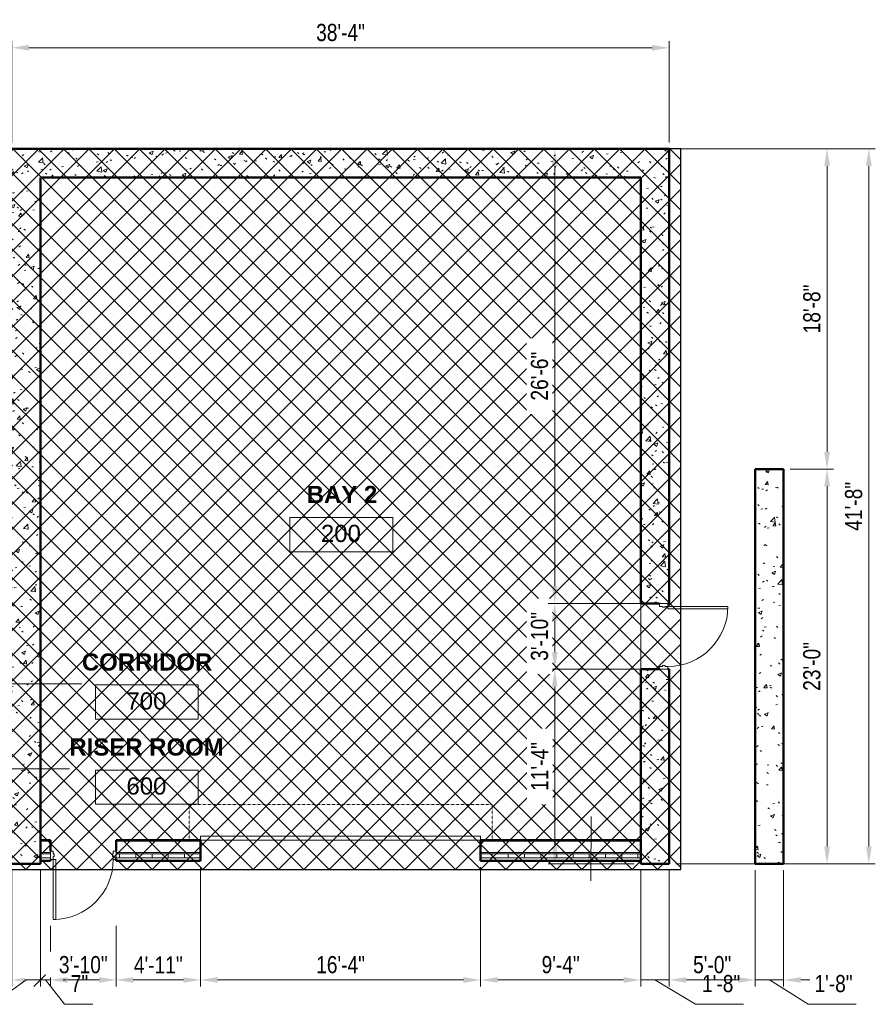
# Model space of a CAD drawing. Header units: inches. Extents: x -152 to 1372, y -763 to 594.
# Tile 13 of 13: x 774 to 1372, y -94 to 594. Entities that reach past the tile are written whole.
import ezdxf

# ---------------------------------------------------------------- set-up
doc = ezdxf.new("R2010")
doc.units = ezdxf.units.IN
doc.header["$MEASUREMENT"] = 0
doc.linetypes.add('Dash', pattern=[0.25, 0.125, -0.125])
for name, color, linetype, lineweight in [('A-ANNO-DIMS', 211, 'Continuous', 9), ('A-AREA-IDEN', 2, 'Continuous', 9), ('A-DOOR', 31, 'Continuous', 13), ('A-DOOR-FRAM', 31, 'Continuous', 20), ('A-DOOR-HDLN', 31, 'Dash', 13), ('A-FLOR', 192, 'Continuous', 13), ('A-WALL', 113, 'Continuous', 13), ('A-WALL-IDEN', 211, 'Continuous', 9), ('A-WALL-PATT', 111, 'Continuous', 50), ('L-SITE-WALL', 31, 'Continuous', 13)]:
    doc.layers.add(name, color=color, linetype=linetype, lineweight=lineweight)
doc.styles.add('Arial', font='arial.ttf', dxfattribs={"width": 0.8, "height": 12})
doc.styles.add('Arial_1', font='arial.ttf', dxfattribs={"height": 9})
doc.styles.add('Arial_B', font='arialbd.ttf', dxfattribs={"height": 12})
doc.dimstyles.new('Continuous_USACE', dxfattribs={"dimscale": 12, "dimtxt": 9.182335, "dimasz": 1, "dimexe": 0.375, "dimexo": 0.375, "dimgap": 0.375, "dimtad": 1, "dimdec": 5, "dimrnd": 0.03125, "dimzin": 3, "dimdsep": 46, "dimlunit": 4, "dimtxsty": 'Arial', "dimsah": 1, "dimcen": 0.09, "dimazin": 0, "dimtfac": 1, "dimtdec": 4, "dimtix": 1, "dimtmove": 1, "dimatfit": 3, "dimfxl": 1, "dimtvp": 1, "dimtfill": 1, "dimfrac": 2, "dimtolj": 1, "dimtzin": 0, "dimlwd": 20, "dimlwe": 20, "dimarcsym": 2})
doc.dimstyles.new('Continuous_USACE_1', dxfattribs={"dimscale": 12, "dimtxt": 9.182335, "dimasz": 1, "dimexe": 0.375, "dimexo": 0.375, "dimgap": 0.375, "dimtad": 1, "dimdec": 5, "dimrnd": 0.03125, "dimzin": 3, "dimdsep": 46, "dimlunit": 4, "dimtxsty": 'Arial', "dimsah": 1, "dimcen": 0.09, "dimazin": 0, "dimtfac": 1, "dimtdec": 4, "dimtix": 1, "dimtmove": 0, "dimatfit": 3, "dimfxl": 1, "dimtvp": 1, "dimtfill": 1, "dimfrac": 2, "dimtolj": 1, "dimtzin": 0, "dimlwd": 20, "dimlwe": 20, "dimarcsym": 2})
doc.dimstyles.new('Continuous_USACE_2', dxfattribs={"dimscale": 12, "dimtxt": 9.182335, "dimasz": 0.75, "dimexe": 0.375, "dimexo": 0.375, "dimgap": 0.375, "dimtad": 1, "dimdec": 5, "dimrnd": 0.03125, "dimzin": 3, "dimdsep": 46, "dimlunit": 4, "dimtxsty": 'Arial', "dimblk2": 'OBLIQUE', "dimsah": 1, "dimcen": 0.09, "dimazin": 0, "dimtfac": 1, "dimtdec": 4, "dimtix": 1, "dimtmove": 1, "dimatfit": 3, "dimfxl": 1, "dimtvp": 1, "dimtfill": 1, "dimfrac": 2, "dimtolj": 1, "dimtzin": 0, "dimlwd": 20, "dimlwe": 20, "dimarcsym": 2})
doc.dimstyles.new('Continuous_USACE_3', dxfattribs={"dimscale": 12, "dimtxt": 9.182335, "dimasz": 0.75, "dimexe": 0.375, "dimexo": 0.375, "dimgap": 0.375, "dimtad": 1, "dimdec": 5, "dimrnd": 0.03125, "dimzin": 3, "dimdsep": 46, "dimlunit": 4, "dimtxsty": 'Arial', "dimblk1": 'OBLIQUE', "dimsah": 1, "dimcen": 0.09, "dimazin": 0, "dimtfac": 1, "dimtdec": 4, "dimtix": 1, "dimtmove": 1, "dimatfit": 3, "dimfxl": 1, "dimtvp": 1, "dimtfill": 1, "dimfrac": 2, "dimtolj": 1, "dimtzin": 0, "dimlwd": 20, "dimlwe": 20, "dimarcsym": 2})
pattern_1 = [(50, (3279.594, -2263.219), (27.5427, -2.40992), [2.88, -31.68]), (355, (3279.594, -2263.22), (-5.32784, 28.88427), [2.304, -25.344]), (100.451, (3281.89, -2263.42), (22.21532, 26.47393), [2.448, -26.924]), (46.184, (3279.594, -2255.54), (40.98187, -6.35642), [4.32, -47.52]), (96.636, (3283.01, -2256.07), (35.89075, 37.4062), [3.671, -40.386]), (351.184, (3279.594, -2255.54), (35.89097, 37.4062), [3.456, -38.016]), (21, (3283.434, -2257.459), (22.92104, -15.46073), [2.88, -31.68]), (326, (3283.434, -2257.46), (9.34353, 27.84574), [2.304, -25.344]), (71.451, (3285.344, -2258.747), (32.26477, 12.38442), [2.448, -26.924]), (37.5, (3279.594, -2263.219), (0.466855, 12.782707), [1.267, -23.77, 1.267, -24.461, -25.44]), (37.5, (3279.594, -2263.219), (0.466855, 12.782707), [-50.765, 1.267, -24.173]), (7.5, (3279.594, -2263.219), (10.10159, 15.14509), [1.267, -13.402, 1.267, -23.194, -9.696]), (7.5, (3279.594, -2263.219), (10.10159, 15.14509), [-39.13, 1.267, -8.429]), (327.5, (3271.031, -2263.219), (20.49916, -0.86578), [1.267, -8.333, 1.267, -28.685, -39.744]), (327.5, (3271.031, -2263.219), (20.49916, -0.86578), [-39.552, 1.267, -38.477]), (317.5, (3267.19, -2263.219), (22.39478, 3.84429), [1.267, -11.213, 1.267, -18.624, -28.224]), (317.5, (3267.19, -2263.219), (22.39478, 3.84429), [-32.371, 1.267, -26.957])]

# ---------------------------------------------------------------- blocks, each defined once
blk = doc.blocks.new('Door-Overhead-Rolling - 196__ x 196__-386396-ARCHITECTURAL FLOOR PLAN')
at = {"layer": 'A-DOOR', "lineweight": 9}
for p, q in [((98, -7.1875), (-98, -7.1875)), ((-98, -7.1875), (-98, -10.1875)), ((-98, -10.1875), (98, -10.1875)), ((98, -10.1875), (98, -7.1875))]:
    blk.add_line(p, q, dxfattribs=at)
at = {"layer": 'A-DOOR-HDLN'}
for p, q in [((-106, -7.1875), (-106, -32.1875)), ((106, -7.1875), (106, -32.1875)), ((-106, -32.1875), (106, -32.1875))]:
    blk.add_line(p, q, dxfattribs=at)
blk = doc.blocks.new('Door-Passage-Single-Flush - 42_ x 84_-580516-ARCHITECTURAL FLOOR PLAN')
at = {"layer": 'A-DOOR', "lineweight": 20}
for p, q in [((21, 48.4375), (19.25, 48.4375)), ((19.25, 48.4375), (19.25, 6.4375)), ((21, 6.4375), (21, 48.4375)), ((19.25, 6.4375), (21, 6.4375))]:
    blk.add_line(p, q, dxfattribs=at)
at = {"layer": 'A-DOOR', "lineweight": 9}
blk.add_arc((21, 6.4375), 42, 90, 180, dxfattribs=at)
at = {"layer": 'A-DOOR-FRAM'}
for p, q in [((-21, 6.4375), (-23, 6.4375)), ((-23, 6.4375), (-23, 0.6875)), ((-23, 0.6875), (-21, 0.6875)), ((-21, 4.5), (-21, 6.4375)), ((-20.375, 4.5), (-21, 4.5)), ((-21, 0.6875), (-21, 2.625)), ((-21, 2.625), (-20.375, 2.625)), ((-20.375, 2.625), (-20.375, 4.5)), ((21, 4.5), (20.375, 4.5)), ((20.375, 4.5), (20.375, 2.625)), ((20.375, 2.625), (21, 2.625)), ((21, 6.4375), (21, 4.5)), ((23, 6.4375), (21, 6.4375)), ((21, 2.625), (21, 0.6875)), ((21, 0.6875), (23, 0.6875)), ((23, 0.6875), (23, 6.4375))]:
    blk.add_line(p, q, dxfattribs=at)
blk = doc.blocks.new('Door-Passage-Single-Flush - 42_ x 84_-580552-ARCHITECTURAL FLOOR PLAN')
at = {"layer": 'A-DOOR', "lineweight": 20}
for p, q in [((19.25, -9.25), (21, -9.25)), ((19.25, -51.25), (19.25, -9.25)), ((21, -9.25), (21, -51.25)), ((21, -51.25), (19.25, -51.25))]:
    blk.add_line(p, q, dxfattribs=at)
at = {"layer": 'A-DOOR', "lineweight": 9}
blk.add_arc((21, -9.25), 42, 180, 270, dxfattribs=at)
at = {"layer": 'A-DOOR-FRAM'}
for p, q in [((-23, -3.5), (-21, -3.5)), ((-23, -9.25), (-23, -3.5)), ((-21, -3.5), (-21, -5.4375)), ((-21, -5.4375), (-20.375, -5.4375)), ((-20.375, -5.4375), (-20.375, -7.3125)), ((20.375, -5.4375), (21, -5.4375)), ((20.375, -7.3125), (20.375, -5.4375)), ((21, -3.5), (23, -3.5)), ((21, -5.4375), (21, -3.5)), ((23, -3.5), (23, -9.25)), ((-21, -9.25), (-23, -9.25)), ((-21, -7.3125), (-21, -9.25)), ((-20.375, -7.3125), (-21, -7.3125)), ((21, -7.3125), (20.375, -7.3125)), ((21, -9.25), (21, -7.3125)), ((23, -9.25), (21, -9.25))]:
    blk.add_line(p, q, dxfattribs=at)
blk = doc.blocks.new('Room Tag - Room Tag-42828-ARCHITECTURAL FLOOR PLAN')
at = {"layer": 'A-AREA-IDEN'}
for p, q in [((-0.375, -0.0625), (-0.375, -0.3125)), ((-0.375, -0.0625), (0.375, -0.0625)), ((0.375, -0.0625), (0.375, -0.3125)), ((-0.375, -0.3125), (0.375, -0.3125))]:
    blk.add_line(p, q, dxfattribs=at)
blk = doc.blocks.new('_Oblique')
at = {"color": 0, "linetype": 'ByBlock', "lineweight": -2}
blk.add_line((-0.5, -0.5), (0.5, 0.5), dxfattribs=at)
blk = doc.blocks.new('*D119')
at = {"layer": 'A-ANNO-DIMS', "color": 0, "lineweight": 20, "transparency": 16777216}
for p, q in [((768, -0.51), (768, -81.8)), ((788, -0.51), (788, -81.8)), ((778, -77.3), (754.16, -94.34)), ((777, -77.3), (788, -77.3)), ((754.16, -94.34), (720.55, -94.34))]:
    blk.add_line(p, q, dxfattribs=at)
at = {"layer": 'A-ANNO-DIMS', "color": 0, "transparency": 16777216}
blk.add_solid([(777, -75.8), (777, -78.8), (768, -77.3)], dxfattribs=at)
at = {"layer": 'Defpoints', "color": 0, "transparency": 16777216}
for p in [(768, 3.99), (788, 3.99), (788, -77.3)]:
    blk.add_point(p, dxfattribs=at)
at = {"layer": 'A-ANNO-DIMS', "color": 0, "lineweight": 20, "transparency": 16777216, "xscale": 8.999999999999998, "yscale": 8.999999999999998, "zscale": 8.999999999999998}
blk.add_blockref('_Oblique', (788, -77.3), dxfattribs=at)
at = {"layer": 'A-ANNO-DIMS', "color": 0, "lineweight": 20, "transparency": 16777216, "insert": (711.18, -73.84), "char_height": 12, "width": 38.481, "attachment_point": 1, "line_spacing_factor": 0.941778, "style": 'Arial', "bg_fill": 3, "box_fill_scale": 1.25, "bg_fill_color": 256, "bg_fill_true_color": 13158600, "bg_fill_transparency": 0}
blk.add_mtext('\\A1;1\'-8"', dxfattribs=at)
blk = doc.blocks.new('*D120')
at = {"layer": 'A-ANNO-DIMS', "color": 0, "lineweight": 20, "transparency": 16777216}
for p, q in [((788, -0.51), (788, -81.8)), ((795, -39.51), (795, -81.8)), ((788, -77.3), (779, -77.3)), ((788, -77.3), (795, -77.3)), ((788, -77.3), (795, -77.3)), ((791.5, -77.3), (804.74, -94.34)), ((804, -77.3), (813, -77.3)), ((804.74, -94.34), (824.69, -94.34))]:
    blk.add_line(p, q, dxfattribs=at)
at = {"layer": 'Defpoints', "color": 0, "transparency": 16777216}
for p in [(788, 3.99), (795, -35.01), (795, -77.3)]:
    blk.add_point(p, dxfattribs=at)
at = {"layer": 'A-ANNO-DIMS', "color": 0, "lineweight": 20, "transparency": 16777216, "xscale": 8.999999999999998, "yscale": 8.999999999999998, "zscale": 8.999999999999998}
blk.add_blockref('_Oblique', (788, -77.3), dxfattribs=at)
at = {"layer": 'A-ANNO-DIMS', "color": 0, "lineweight": 20, "transparency": 16777216, "insert": (809.24, -73.84), "char_height": 12, "width": 13.7311, "attachment_point": 1, "line_spacing_factor": 0.941778, "style": 'Arial', "bg_fill": 3, "box_fill_scale": 1.25, "bg_fill_color": 256, "bg_fill_true_color": 13158600, "bg_fill_transparency": 0}
blk.add_mtext('\\A1;7"', dxfattribs=at)
at = {"layer": 'A-ANNO-DIMS', "color": 0, "transparency": 16777216}
blk.add_solid([(804, -75.8), (804, -78.8), (795, -77.3)], dxfattribs=at)
blk = doc.blocks.new('*D121')
at = {"layer": 'A-ANNO-DIMS', "color": 0, "lineweight": 20, "transparency": 16777216}
for p, q in [((795, -39.51), (795, -81.8)), ((841, -39.51), (841, -81.8)), ((807, -77.3), (829, -77.3))]:
    blk.add_line(p, q, dxfattribs=at)
at = {"layer": 'A-ANNO-DIMS', "color": 0, "transparency": 16777216}
for points in [[(807, -75.3), (807, -79.3), (795, -77.3)], [(829, -75.3), (829, -79.3), (841, -77.3)]]:
    blk.add_solid(points, dxfattribs=at)
at = {"layer": 'Defpoints', "color": 0, "transparency": 16777216}
for p in [(795, -35.01), (841, -35.01)]:
    blk.add_point(p, dxfattribs=at)
at = {"layer": 'A-ANNO-DIMS', "color": 0, "lineweight": 20, "transparency": 16777216, "insert": (818, -66.67), "char_height": 12, "width": 46.7875, "attachment_point": 5, "style": 'Arial', "bg_fill": 3, "box_fill_scale": 1.25, "bg_fill_color": 256, "bg_fill_true_color": 13158600, "bg_fill_transparency": 0}
blk.add_mtext('\\A1;3\'-10"', dxfattribs=at)
at = {"layer": 'Defpoints', "color": 0, "transparency": 16777216}
blk.add_point((841, -77.3), dxfattribs=at)
blk = doc.blocks.new('*D122')
at = {"layer": 'A-ANNO-DIMS', "color": 0, "lineweight": 20, "transparency": 16777216}
for p, q in [((900, 1.49), (900, -81.8)), ((841, -39.51), (841, -81.8)), ((853, -77.3), (888, -77.3))]:
    blk.add_line(p, q, dxfattribs=at)
at = {"layer": 'A-ANNO-DIMS', "color": 0, "transparency": 16777216}
for points in [[(853, -75.3), (853, -79.3), (841, -77.3)], [(888, -75.3), (888, -79.3), (900, -77.3)]]:
    blk.add_solid(points, dxfattribs=at)
at = {"layer": 'Defpoints', "color": 0, "transparency": 16777216}
for p in [(900, 5.99), (841, -35.01)]:
    blk.add_point(p, dxfattribs=at)
at = {"layer": 'A-ANNO-DIMS', "color": 0, "lineweight": 20, "transparency": 16777216, "insert": (870.5, -66.77), "char_height": 12, "width": 46.7875, "attachment_point": 5, "style": 'Arial', "bg_fill": 3, "box_fill_scale": 1.25, "bg_fill_color": 256, "bg_fill_true_color": 13158600, "bg_fill_transparency": 0}
blk.add_mtext('\\A1;4\'-11"', dxfattribs=at)
at = {"layer": 'Defpoints', "color": 0, "transparency": 16777216}
blk.add_point((900, -77.3), dxfattribs=at)
blk = doc.blocks.new('*D123')
at = {"layer": 'A-ANNO-DIMS', "color": 0, "lineweight": 20, "transparency": 16777216}
for p, q in [((900, 1.49), (900, -81.8)), ((1096, 1.49), (1096, -81.8)), ((912, -77.3), (1084, -77.3))]:
    blk.add_line(p, q, dxfattribs=at)
at = {"layer": 'A-ANNO-DIMS', "color": 0, "transparency": 16777216}
for points in [[(912, -75.3), (912, -79.3), (900, -77.3)], [(1084, -75.3), (1084, -79.3), (1096, -77.3)]]:
    blk.add_solid(points, dxfattribs=at)
at = {"layer": 'Defpoints', "color": 0, "transparency": 16777216}
for p in [(900, 5.99), (1096, 5.99), (1096, -77.3)]:
    blk.add_point(p, dxfattribs=at)
at = {"layer": 'A-ANNO-DIMS', "color": 0, "lineweight": 20, "transparency": 16777216, "insert": (998, -66.67), "char_height": 12, "width": 46.7875, "attachment_point": 5, "style": 'Arial', "bg_fill": 3, "box_fill_scale": 1.25, "bg_fill_color": 256, "bg_fill_true_color": 13158600, "bg_fill_transparency": 0}
blk.add_mtext('\\A1;16\'-4"', dxfattribs=at)
blk = doc.blocks.new('*D124')
at = {"layer": 'A-ANNO-DIMS', "color": 0, "lineweight": 20, "transparency": 16777216}
for p, q in [((1096, 1.49), (1096, -81.8)), ((1208, -0.51), (1208, -81.8)), ((1108, -77.3), (1196, -77.3))]:
    blk.add_line(p, q, dxfattribs=at)
at = {"layer": 'A-ANNO-DIMS', "color": 0, "transparency": 16777216}
for points in [[(1108, -75.3), (1108, -79.3), (1096, -77.3)], [(1196, -75.3), (1196, -79.3), (1208, -77.3)]]:
    blk.add_solid(points, dxfattribs=at)
at = {"layer": 'Defpoints', "color": 0, "transparency": 16777216}
for p in [(1096, 5.99), (1208, 3.99), (1208, -77.3)]:
    blk.add_point(p, dxfattribs=at)
at = {"layer": 'A-ANNO-DIMS', "color": 0, "lineweight": 20, "transparency": 16777216, "insert": (1152, -66.67), "char_height": 12, "width": 38.481, "attachment_point": 5, "style": 'Arial', "bg_fill": 3, "box_fill_scale": 1.25, "bg_fill_color": 256, "bg_fill_true_color": 13158600, "bg_fill_transparency": 0}
blk.add_mtext('\\A1;9\'-4"', dxfattribs=at)
blk = doc.blocks.new('*D125')
at = {"layer": 'A-ANNO-DIMS', "color": 0, "lineweight": 20, "transparency": 16777216}
for p, q in [((1208, -0.51), (1208, -81.8)), ((1228, -0.51), (1228, -81.8)), ((1196, -77.3), (1184, -77.3)), ((1208, -77.3), (1228, -77.3)), ((1208, -77.3), (1228, -77.3)), ((1218, -77.3), (1246.41, -94.34)), ((1240, -77.3), (1252, -77.3)), ((1246.41, -94.34), (1280.03, -94.34))]:
    blk.add_line(p, q, dxfattribs=at)
at = {"layer": 'A-ANNO-DIMS', "color": 0, "transparency": 16777216}
for points in [[(1196, -75.3), (1196, -79.3), (1208, -77.3)], [(1240, -75.3), (1240, -79.3), (1228, -77.3)]]:
    blk.add_solid(points, dxfattribs=at)
at = {"layer": 'Defpoints', "color": 0, "transparency": 16777216}
for p in [(1208, 3.99), (1228, 3.99), (1228, -77.3)]:
    blk.add_point(p, dxfattribs=at)
at = {"layer": 'A-ANNO-DIMS', "color": 0, "lineweight": 20, "transparency": 16777216, "insert": (1250.91, -73.84), "char_height": 12, "width": 38.481, "attachment_point": 1, "line_spacing_factor": 0.941778, "style": 'Arial', "bg_fill": 3, "box_fill_scale": 1.25, "bg_fill_color": 256, "bg_fill_true_color": 13158600, "bg_fill_transparency": 0}
blk.add_mtext('\\A1;1\'-8"', dxfattribs=at)
blk = doc.blocks.new('*D126')
at = {"layer": 'A-ANNO-DIMS', "color": 0, "lineweight": 20, "transparency": 16777216}
for p, q in [((1228, -0.51), (1228, -81.8)), ((1288, -0.51), (1288, -81.8)), ((1240, -77.3), (1276, -77.3))]:
    blk.add_line(p, q, dxfattribs=at)
at = {"layer": 'A-ANNO-DIMS', "color": 0, "transparency": 16777216}
for points in [[(1240, -75.3), (1240, -79.3), (1228, -77.3)], [(1276, -75.3), (1276, -79.3), (1288, -77.3)]]:
    blk.add_solid(points, dxfattribs=at)
at = {"layer": 'Defpoints', "color": 0, "transparency": 16777216}
for p in [(1228, 3.99), (1288, 3.99), (1288, -77.3)]:
    blk.add_point(p, dxfattribs=at)
at = {"layer": 'A-ANNO-DIMS', "color": 0, "lineweight": 20, "transparency": 16777216, "insert": (1258, -66.67), "char_height": 12, "width": 38.481, "attachment_point": 5, "style": 'Arial', "bg_fill": 3, "box_fill_scale": 1.25, "bg_fill_color": 256, "bg_fill_true_color": 13158600, "bg_fill_transparency": 0}
blk.add_mtext('\\A1;5\'-0"', dxfattribs=at)
blk = doc.blocks.new('*D127')
at = {"layer": 'A-ANNO-DIMS', "color": 0, "lineweight": 20, "transparency": 16777216}
for p, q in [((1288, -0.51), (1288, -81.8)), ((1308, -0.51), (1308, -81.8)), ((1276, -77.3), (1264, -77.3)), ((1288, -77.3), (1308, -77.3)), ((1288, -77.3), (1308, -77.3)), ((1298, -77.3), (1325.06, -94.34)), ((1320, -77.3), (1332, -77.3)), ((1325.06, -94.34), (1358.68, -94.34))]:
    blk.add_line(p, q, dxfattribs=at)
at = {"layer": 'A-ANNO-DIMS', "color": 0, "transparency": 16777216}
for points in [[(1276, -75.3), (1276, -79.3), (1288, -77.3)], [(1320, -75.3), (1320, -79.3), (1308, -77.3)]]:
    blk.add_solid(points, dxfattribs=at)
at = {"layer": 'Defpoints', "color": 0, "transparency": 16777216}
for p in [(1288, 3.99), (1308, 3.99), (1308, -77.3)]:
    blk.add_point(p, dxfattribs=at)
at = {"layer": 'A-ANNO-DIMS', "color": 0, "lineweight": 20, "transparency": 16777216, "insert": (1329.56, -73.84), "char_height": 12, "width": 38.481, "attachment_point": 1, "line_spacing_factor": 0.941778, "style": 'Arial', "bg_fill": 3, "box_fill_scale": 1.25, "bg_fill_color": 256, "bg_fill_true_color": 13158600, "bg_fill_transparency": 0}
blk.add_mtext('\\A1;1\'-8"', dxfattribs=at)
blk = doc.blocks.new('*D135')
at = {"layer": 'A-ANNO-DIMS', "color": 0, "lineweight": 20, "transparency": 16777216}
for p, q in [((768, 508.49), (768, 579.2)), ((1228, 508.49), (1228, 579.2)), ((780, 574.7), (1216, 574.7))]:
    blk.add_line(p, q, dxfattribs=at)
at = {"layer": 'A-ANNO-DIMS', "color": 0, "transparency": 16777216}
for points in [[(780, 576.7), (780, 572.7), (768, 574.7)], [(1216, 576.7), (1216, 572.7), (1228, 574.7)]]:
    blk.add_solid(points, dxfattribs=at)
at = {"layer": 'Defpoints', "color": 0, "transparency": 16777216}
for p in [(1228, 574.7), (768, 503.99), (1228, 503.99)]:
    blk.add_point(p, dxfattribs=at)
at = {"layer": 'A-ANNO-DIMS', "color": 0, "lineweight": 20, "transparency": 16777216, "insert": (998, 585.34), "char_height": 12, "width": 46.7875, "attachment_point": 5, "style": 'Arial', "bg_fill": 3, "box_fill_scale": 1.25, "bg_fill_color": 256, "bg_fill_true_color": 13158600, "bg_fill_transparency": 0}
blk.add_mtext('\\A1;38\'-4"', dxfattribs=at)
blk = doc.blocks.new('*D140')
at = {"layer": 'A-ANNO-DIMS', "color": 0, "lineweight": 20, "transparency": 16777216}
for p, q in [((1203, 139.99), (1143.37, 139.99)), ((1147.87, 15.99), (1147.87, 127.99)), ((1203.5, 3.99), (1143.37, 3.99))]:
    blk.add_line(p, q, dxfattribs=at)
at = {"layer": 'A-ANNO-DIMS', "color": 0, "transparency": 16777216}
for points in [[(1145.87, 127.99), (1149.87, 127.99), (1147.87, 139.99)], [(1145.87, 15.99), (1149.87, 15.99), (1147.87, 3.99)]]:
    blk.add_solid(points, dxfattribs=at)
at = {"layer": 'Defpoints', "color": 0, "transparency": 16777216}
for p in [(1147.87, 139.99), (1207.5, 139.99), (1208, 3.99)]:
    blk.add_point(p, dxfattribs=at)
at = {"layer": 'A-ANNO-DIMS', "color": 0, "lineweight": 20, "transparency": 16777216, "insert": (1137.35, 71.99), "char_height": 12, "width": 46.7875, "attachment_point": 5, "rotation": 90, "style": 'Arial', "bg_fill": 3, "box_fill_scale": 1.25, "bg_fill_color": 256, "bg_fill_true_color": 13158600, "bg_fill_transparency": 0}
blk.add_mtext('\\A1;11\'-4"', dxfattribs=at)
blk = doc.blocks.new('*D141')
at = {"layer": 'A-ANNO-DIMS', "color": 0, "lineweight": 20, "transparency": 16777216}
for p, q in [((1203, 185.99), (1143.37, 185.99)), ((1147.87, 151.99), (1147.87, 173.99)), ((1203, 139.99), (1143.37, 139.99))]:
    blk.add_line(p, q, dxfattribs=at)
at = {"layer": 'A-ANNO-DIMS', "color": 0, "transparency": 16777216}
for points in [[(1145.87, 173.99), (1149.87, 173.99), (1147.87, 185.99)], [(1145.87, 151.99), (1149.87, 151.99), (1147.87, 139.99)]]:
    blk.add_solid(points, dxfattribs=at)
at = {"layer": 'Defpoints', "color": 0, "transparency": 16777216}
for p in [(1207.5, 185.99), (1207.5, 139.99)]:
    blk.add_point(p, dxfattribs=at)
at = {"layer": 'A-ANNO-DIMS', "color": 0, "lineweight": 20, "transparency": 16777216, "insert": (1137.24, 162.99), "char_height": 12, "width": 46.7875, "attachment_point": 5, "rotation": 90, "style": 'Arial', "bg_fill": 3, "box_fill_scale": 1.25, "bg_fill_color": 256, "bg_fill_true_color": 13158600, "bg_fill_transparency": 0}
blk.add_mtext('\\A1;3\'-10"', dxfattribs=at)
at = {"layer": 'Defpoints', "color": 0, "transparency": 16777216}
blk.add_point((1147.87, 185.99), dxfattribs=at)
blk = doc.blocks.new('*D142')
at = {"layer": 'A-ANNO-DIMS', "color": 0, "lineweight": 20, "transparency": 16777216}
for p, q in [((1143.89, 503.99), (1152.37, 503.99)), ((1147.87, 197.99), (1147.87, 491.99)), ((1203, 185.99), (1143.37, 185.99))]:
    blk.add_line(p, q, dxfattribs=at)
at = {"layer": 'A-ANNO-DIMS', "color": 0, "transparency": 16777216}
for points in [[(1145.87, 491.99), (1149.87, 491.99), (1147.87, 503.99)], [(1145.87, 197.99), (1149.87, 197.99), (1147.87, 185.99)]]:
    blk.add_solid(points, dxfattribs=at)
at = {"layer": 'Defpoints', "color": 0, "transparency": 16777216}
for p in [(1139.39, 503.99), (1147.87, 503.99), (1207.5, 185.99)]:
    blk.add_point(p, dxfattribs=at)
at = {"layer": 'A-ANNO-DIMS', "color": 0, "lineweight": 20, "transparency": 16777216, "insert": (1137.24, 344.99), "char_height": 12, "width": 46.7875, "attachment_point": 5, "rotation": 90, "style": 'Arial', "bg_fill": 3, "box_fill_scale": 1.25, "bg_fill_color": 256, "bg_fill_true_color": 13158600, "bg_fill_transparency": 0}
blk.add_mtext('\\A1;26\'-6"', dxfattribs=at)
blk = doc.blocks.new('*D143')
at = {"layer": 'A-ANNO-DIMS', "color": 0, "lineweight": 20, "transparency": 16777216}
for p, q in [((1232.5, 503.99), (1372.14, 503.99)), ((1367.64, 15.99), (1367.64, 491.99)), ((1232.5, 3.99), (1372.14, 3.99))]:
    blk.add_line(p, q, dxfattribs=at)
at = {"layer": 'A-ANNO-DIMS', "color": 0, "transparency": 16777216}
for points in [[(1365.64, 491.99), (1369.64, 491.99), (1367.64, 503.99)], [(1365.64, 15.99), (1369.64, 15.99), (1367.64, 3.99)]]:
    blk.add_solid(points, dxfattribs=at)
at = {"layer": 'Defpoints', "color": 0, "transparency": 16777216}
for p in [(1228, 503.99), (1367.64, 503.99), (1228, 3.99)]:
    blk.add_point(p, dxfattribs=at)
at = {"layer": 'A-ANNO-DIMS', "color": 0, "lineweight": 20, "transparency": 16777216, "insert": (1357.02, 253.99), "char_height": 12, "width": 46.7875, "attachment_point": 5, "rotation": 90, "style": 'Arial', "bg_fill": 3, "box_fill_scale": 1.25, "bg_fill_color": 256, "bg_fill_true_color": 13158600, "bg_fill_transparency": 0}
blk.add_mtext('\\A1;41\'-8"', dxfattribs=at)
blk = doc.blocks.new('*D146')
at = {"layer": 'A-ANNO-DIMS', "color": 0, "lineweight": 20, "transparency": 16777216}
for p, q in [((1312.5, 279.99), (1342.9, 279.99)), ((1338.4, 15.99), (1338.4, 267.99)), ((1312.5, 3.99), (1342.9, 3.99))]:
    blk.add_line(p, q, dxfattribs=at)
at = {"layer": 'A-ANNO-DIMS', "color": 0, "transparency": 16777216}
for points in [[(1336.4, 267.99), (1340.4, 267.99), (1338.4, 279.99)], [(1336.4, 15.99), (1340.4, 15.99), (1338.4, 3.99)]]:
    blk.add_solid(points, dxfattribs=at)
at = {"layer": 'Defpoints', "color": 0, "transparency": 16777216}
for p in [(1308, 279.99), (1338.4, 279.99), (1308, 3.99)]:
    blk.add_point(p, dxfattribs=at)
at = {"layer": 'A-ANNO-DIMS', "color": 0, "lineweight": 20, "transparency": 16777216, "insert": (1327.77, 141.99), "char_height": 12, "width": 46.7875, "attachment_point": 5, "rotation": 90, "style": 'Arial', "bg_fill": 3, "box_fill_scale": 1.25, "bg_fill_color": 256, "bg_fill_true_color": 13158600, "bg_fill_transparency": 0}
blk.add_mtext('\\A1;23\'-0"', dxfattribs=at)
blk = doc.blocks.new('*D147')
at = {"layer": 'A-ANNO-DIMS', "color": 0, "lineweight": 20, "transparency": 16777216}
for p, q in [((1232.5, 503.99), (1342.9, 503.99)), ((1338.4, 291.99), (1338.4, 491.99)), ((1312.5, 279.99), (1342.9, 279.99))]:
    blk.add_line(p, q, dxfattribs=at)
at = {"layer": 'A-ANNO-DIMS', "color": 0, "transparency": 16777216}
for points in [[(1336.4, 491.99), (1340.4, 491.99), (1338.4, 503.99)], [(1336.4, 291.99), (1340.4, 291.99), (1338.4, 279.99)]]:
    blk.add_solid(points, dxfattribs=at)
at = {"layer": 'Defpoints', "color": 0, "transparency": 16777216}
for p in [(1228, 503.99), (1338.4, 503.99), (1308, 279.99)]:
    blk.add_point(p, dxfattribs=at)
at = {"layer": 'A-ANNO-DIMS', "color": 0, "lineweight": 20, "transparency": 16777216, "insert": (1327.77, 391.99), "char_height": 12, "width": 46.7875, "attachment_point": 5, "rotation": 90, "style": 'Arial', "bg_fill": 3, "box_fill_scale": 1.25, "bg_fill_color": 256, "bg_fill_true_color": 13158600, "bg_fill_transparency": 0}
blk.add_mtext('\\A1;18\'-8"', dxfattribs=at)

msp = doc.modelspace()

# ---------------------------------------------------------------- hatches: boundary and pattern name
h = msp.add_hatch()
h.set_pattern_fill('ANSI37', color=256, scale=100)
h.paths.add_polyline_path([(1236.001145, 503.99456), (768.001145, 503.99456), (768.001145, -0.00544), (1236.001145, -0.00544)])
at = {"layer": 'A-WALL-PATT', "lineweight": 9}
h = msp.add_hatch(dxfattribs=at)
h.set_pattern_fill('FP_1', color=256, style=0, pattern_type=2)
h.set_pattern_definition(pattern_1)
h.paths.add_polyline_path([(768.001145, 3.99456), (788.001145, 3.99456), (788.001145, 503.99456), (768.001145, 503.99456), (768.001145, 6.625027)])
h = msp.add_hatch(dxfattribs=at)
h.set_pattern_fill('FP_1', color=256, style=0, pattern_type=2)
h.set_pattern_definition(pattern_1)
h.paths.add_polyline_path([(1208.001145, 483.99456), (1228.001145, 483.99456), (1228.001145, 503.99456), (788.001145, 503.99456), (788.001145, 483.99456)])
h = msp.add_hatch(dxfattribs=at)
h.set_pattern_fill('FP_1', color=256, style=0, pattern_type=2)
h.set_pattern_definition(pattern_1)
h.paths.add_polyline_path([(1221.251145, 3.99456), (1228.001145, 3.99456), (1228.001145, 139.99456), (1208.001145, 139.99456), (1208.001145, 3.99456)])
h.paths.add_polyline_path([(1227.001145, 185.99456), (1228.001145, 185.99456), (1228.001145, 483.99456), (1208.001145, 483.99456), (1208.001145, 185.99456), (1225.063645, 185.99456)])
h = msp.add_hatch(dxfattribs=at)
h.set_pattern_fill('FP_1', color=256, style=0, pattern_type=2)
h.set_pattern_definition(pattern_1)
h.paths.add_polyline_path([(1308.001145, 3.99456), (1308.001145, 279.99456), (1288.001145, 279.99456), (1288.001145, 3.99456)])
h = msp.add_hatch(dxfattribs=at)
h.set_pattern_fill('FP_3', color=256, style=0, pattern_type=2)
h.set_pattern_definition([(0, (3279.594, -2263.219), (0, 11.331), []), (90, (3279.594, -2263.219), (-11.331, 7e-16), [])])
h.paths.add_polyline_path([(851.207247, 7.99456), (900.001145, 7.99456), (900.001145, 10.99456), (841.001145, 10.99456), (841.001145, 7.99456)])
h.paths.add_polyline_path([(788.001145, 7.99456), (795.001145, 7.99456), (795.001145, 10.99456), (788.001145, 10.99456)])
h.paths.add_polyline_path([(1208.001145, 7.99456), (1208.001145, 10.99456), (1096.001145, 10.99456), (1096.001145, 7.99456)])

# ---------------------------------------------------------------- linework, layer by layer
for p, q in [((1236.001145, 503.99456), (768.001145, 503.99456)), ((1236.001145, -0.00544), (1236.001145, 503.99456)), ((768.001145, -0.00544), (1236.001145, -0.00544))]:
    msp.add_line(p, q)
at = {"layer": 'A-AREA-IDEN'}
for p, q in [((627.688881, 129.80684), (816.994148, 129.80684)), ((720.289114, 70.322002), (808.244542, 70.322002))]:
    msp.add_line(p, q, dxfattribs=at)
at = {"layer": 'A-FLOR'}
for p, q in [((1208.001145, 185.99456), (1188.001145, 185.99456)), ((1208.001145, 139.99456), (1208.001145, 185.99456)), ((1188.001145, 139.99456), (1208.001145, 139.99456)), ((1188.001145, 3.99456), (1188.001145, 5.99456))]:
    msp.add_line(p, q, dxfattribs=at)
at = {"layer": 'A-WALL', "lineweight": 50}
for p, q in [((795.001145, 20.36956), (788.001145, 20.36956)), ((795.001145, 12.74456), (795.001145, 20.36956)), ((900.001145, 20.36956), (841.001145, 20.36956)), ((841.001145, 20.36956), (841.001145, 12.74456)), ((900.001145, 5.99456), (900.001145, 20.36956)), ((1208.001145, 20.36956), (1096.001145, 20.36956)), ((1096.001145, 20.36956), (1096.001145, 5.99456)), ((795.001145, 5.99456), (795.001145, 6.99456)), ((841.001145, 6.99456), (841.001145, 5.99456)), ((788.001145, 5.99456), (795.001145, 5.99456)), ((841.001145, 5.99456), (900.001145, 5.99456)), ((1096.001145, 5.99456), (1208.001145, 5.99456))]:
    msp.add_line(p, q, dxfattribs=at)
at = {"layer": 'A-WALL'}
for p, q in [((788.001145, 19.74456), (795.001145, 19.74456)), ((841.001145, 19.74456), (900.001145, 19.74456)), ((1096.001145, 19.74456), (1208.001145, 19.74456)), ((788.001145, 11.74456), (795.001145, 11.74456)), ((788.001145, 10.99456), (795.001145, 10.99456)), ((788.001145, 7.99456), (795.001145, 7.99456)), ((841.001145, 11.74456), (900.001145, 11.74456)), ((841.001145, 10.99456), (900.001145, 10.99456)), ((841.001145, 7.99456), (900.001145, 7.99456)), ((1096.001145, 11.74456), (1208.001145, 11.74456)), ((1096.001145, 10.99456), (1208.001145, 10.99456)), ((1096.001145, 7.99456), (1208.001145, 7.99456))]:
    msp.add_line(p, q, dxfattribs=at)
at = {"layer": 'L-SITE-WALL', "lineweight": 50}
for p, q in [((1228.001145, 503.99456), (768.001145, 503.99456)), ((1228.001145, 185.99456), (1228.001145, 503.99456)), ((788.001145, 3.99456), (788.001145, 483.99456)), ((788.001145, 483.99456), (1208.001145, 483.99456)), ((1208.001145, 483.99456), (1208.001145, 185.99456)), ((1308.001145, 279.99456), (1288.001145, 279.99456)), ((1288.001145, 279.99456), (1288.001145, 3.99456)), ((1308.001145, 3.99456), (1308.001145, 279.99456)), ((1208.001145, 185.99456), (1221.251145, 185.99456)), ((1227.001145, 185.99456), (1228.001145, 185.99456)), ((1221.251145, 139.99456), (1208.001145, 139.99456)), ((1208.001145, 139.99456), (1208.001145, 3.99456)), ((1228.001145, 139.99456), (1227.001145, 139.99456)), ((1228.001145, 3.99456), (1228.001145, 139.99456)), ((768.001145, 3.99456), (788.001145, 3.99456)), ((1208.001145, 3.99456), (1228.001145, 3.99456)), ((1288.001145, 3.99456), (1308.001145, 3.99456))]:
    msp.add_line(p, q, dxfattribs=at)

# ---------------------------------------------------------------- block references
at = {"layer": 'A-AREA-IDEN', "xscale": 95.99999999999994, "yscale": 95.99999999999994, "zscale": 95.99999999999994}
for p in [(998.52307, 252.18381), (862.488952, 135.019603), (862.488952, 75.534766)]:
    msp.add_blockref('Room Tag - Room Tag-42828-ARCHITECTURAL FLOOR PLAN', p, dxfattribs=at)
at = {"layer": 'A-DOOR'}
for name, p, rotation in [('Door-Passage-Single-Flush - 42_ x 84_-580552-ARCHITECTURAL FLOOR PLAN', (1217.751145, 162.99456), 89.99999999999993), ('Door-Overhead-Rolling - 196__ x 196__-386396-ARCHITECTURAL FLOOR PLAN', (998.001145, 13.18206), 180), ('Door-Passage-Single-Flush - 42_ x 84_-580516-ARCHITECTURAL FLOOR PLAN', (818.001145, 13.43206), 180)]:
    msp.add_blockref(name, p, dxfattribs=dict(at, rotation=rotation))

# ---------------------------------------------------------------- texts
at = {"layer": 'A-AREA-IDEN', "char_height": 12, "attachment_point": 1}
for s, insert, width, style in [('BAY 2', (974.288109, 268.258283), 58.479, 'Arial_B'), ('200', (984.244597, 241.007707), 33.633, 'Arial_1'), ('CORRIDOR', (816.994148, 151.094076), 109.989, 'Arial_B'), ('700', (848.210479, 123.8435), 33.633, 'Arial_1'), ('RISER ROOM', (808.244542, 91.609239), 131.199, 'Arial_B'), ('600', (848.210479, 64.358663), 33.633, 'Arial_1')]:
    msp.add_mtext(s, dxfattribs=dict(at, insert=insert, width=width, style=style))

# ---------------------------------------------------------------- next in the draw order: dimensions: what is measured, and where the dimension line sits
at = {"layer": 'A-ANNO-DIMS', "lineweight": 20}
dim = msp.add_linear_dim(base=(1228.001145, 574.704956), p1=(768.001145, 503.99456), p2=(1228.001145, 503.99456), dimstyle='Continuous_USACE_1', override={"dimpost": '<>', "dimfxl": 460}, dxfattribs=at)
dim.commit()
dim.dimension.update_dxf_attribs({"geometry": '*D135', "text_midpoint": (998.001145, 585.335924)})
dim = msp.add_linear_dim(base=(788.001145, -77.298146), p1=(768.001145, 3.99456), p2=(788.001145, 3.99456), dimstyle='Continuous_USACE_2', override={"dimpost": '<>', "dimfxl": 20}, dxfattribs=at)
dim.commit()
dim.dimension.update_dxf_attribs({"geometry": '*D119', "text_midpoint": (749.661101, -94.344695), "dimtype": 160})

# ---------------------------------------------------------------- next in the draw order: dimensions: what is measured, and where the dimension line sits
dim = msp.add_linear_dim(base=(795.001145, -77.298146), p1=(788.001145, 3.99456), p2=(795.001145, -35.00544), dimstyle='Continuous_USACE_3', override={"dimpost": '<>', "dimfxl": 39.623226}, dxfattribs=at)
dim.commit()
dim.dimension.update_dxf_attribs({"geometry": '*D120', "text_midpoint": (809.236156, -94.344695), "dimtype": 160})

# ---------------------------------------------------------------- next in the draw order: dimensions: what is measured, and where the dimension line sits
dim = msp.add_linear_dim(base=(841.001145, -77.298146), p1=(795.001145, -35.00544), p2=(841.001145, -35.00544), dimstyle='Continuous_USACE_1', override={"dimpost": '<>', "dimfxl": 46}, dxfattribs=at)
dim.commit()
dim.dimension.update_dxf_attribs({"geometry": '*D121', "text_midpoint": (818.001145, -66.667178)})

# ---------------------------------------------------------------- next in the draw order: dimensions: what is measured, and where the dimension line sits
dim = msp.add_linear_dim(base=(900.001145, -77.298146), p1=(841.001145, -35.00544), p2=(900.001145, 5.99456), dimstyle='Continuous_USACE_1', override={"dimpost": '<>', "dimfxl": 71.84706}, dxfattribs=at)
dim.commit()
dim.dimension.update_dxf_attribs({"geometry": '*D122', "text_midpoint": (870.501145, -66.77359)})

# ---------------------------------------------------------------- next in the draw order: dimensions: what is measured, and where the dimension line sits
dim = msp.add_linear_dim(base=(1096.001145, -77.298146), p1=(900.001145, 5.99456), p2=(1096.001145, 5.99456), dimstyle='Continuous_USACE_1', override={"dimpost": '<>', "dimfxl": 196}, dxfattribs=at)
dim.commit()
dim.dimension.update_dxf_attribs({"geometry": '*D123', "text_midpoint": (998.001145, -66.67127)})

# ---------------------------------------------------------------- next in the draw order: dimensions: what is measured, and where the dimension line sits
dim = msp.add_linear_dim(base=(1208.001145, -77.298146), p1=(1096.001145, 5.99456), p2=(1208.001145, 3.99456), dimstyle='Continuous_USACE_1', override={"dimpost": '<>', "dimfxl": 112.017856}, dxfattribs=at)
dim.commit()
dim.dimension.update_dxf_attribs({"geometry": '*D124', "text_midpoint": (1152.001145, -66.67127)})

# ---------------------------------------------------------------- next in the draw order: dimensions: what is measured, and where the dimension line sits
dim = msp.add_linear_dim(base=(1228.001145, -77.298146), p1=(1208.001145, 3.99456), p2=(1228.001145, 3.99456), dimstyle='Continuous_USACE', override={"dimpost": '<>', "dimfxl": 20}, dxfattribs=at)
dim.commit()
dim.dimension.update_dxf_attribs({"geometry": '*D125', "text_midpoint": (1250.912344, -94.344695), "dimtype": 160})

# ---------------------------------------------------------------- next in the draw order: dimensions: what is measured, and where the dimension line sits
dim = msp.add_linear_dim(base=(1147.870298, 139.99456), p1=(1208.001145, 3.99456), p2=(1207.501145, 139.99456), angle=90, dimstyle='Continuous_USACE_1', override={"dimpost": '<>', "dimfxl": 136.000919}, dxfattribs=at)
dim.commit()
dim.dimension.update_dxf_attribs({"geometry": '*D140', "text_midpoint": (1137.345741, 71.99456)})
dim = msp.add_linear_dim(base=(1288.001145, -77.298146), p1=(1228.001145, 3.99456), p2=(1288.001145, 3.99456), dimstyle='Continuous_USACE_1', override={"dimpost": '<>', "dimfxl": 60}, dxfattribs=at)
dim.commit()
dim.dimension.update_dxf_attribs({"geometry": '*D126', "text_midpoint": (1258.001145, -66.67127)})

# ---------------------------------------------------------------- next in the draw order: linework, layer by layer
at = {"layer": 'A-WALL-IDEN'}
msp.add_line((1173.033616, -7.933549), (1173.269874, 37.11956), dxfattribs=at)

# ---------------------------------------------------------------- next in the draw order: dimensions: what is measured, and where the dimension line sits
at = {"layer": 'A-ANNO-DIMS', "lineweight": 20}
dim = msp.add_linear_dim(base=(1147.870298, 185.99456), p1=(1207.501145, 139.99456), p2=(1207.501145, 185.99456), angle=90, dimstyle='Continuous_USACE_1', override={"dimpost": '<>', "dimfxl": 46}, dxfattribs=at)
dim.commit()
dim.dimension.update_dxf_attribs({"geometry": '*D141', "text_midpoint": (1137.239329, 162.99456)})
dim = msp.add_linear_dim(base=(1308.001145, -77.298146), p1=(1288.001145, 3.99456), p2=(1308.001145, 3.99456), dimstyle='Continuous_USACE', override={"dimpost": '<>', "dimfxl": 20}, dxfattribs=at)
dim.commit()
dim.dimension.update_dxf_attribs({"geometry": '*D127', "text_midpoint": (1329.561289, -94.344695), "dimtype": 160})

# ---------------------------------------------------------------- next in the draw order: dimensions: what is measured, and where the dimension line sits
for base, p1, p2, override, picture, middle in [((1147.870298, 503.99456), (1207.501145, 185.99456), (1139.385016, 503.99456), {"dimpost": '<>', "dimfxl": 325.213479}, '*D142', (1137.243422, 344.99456)), ((1367.644047, 503.99456), (1228.001145, 3.99456), (1228.001145, 503.99456), {"dimpost": '<>', "dimfxl": 500}, '*D143', (1357.017171, 253.99456))]:
    dim = msp.add_linear_dim(base=base, p1=p1, p2=p2, angle=90, dimstyle='Continuous_USACE_1', override=override, dxfattribs=at)
    dim.commit()
    dim.dimension.update_dxf_attribs({"geometry": picture, "text_midpoint": middle})

# ---------------------------------------------------------------- next in the draw order: dimensions: what is measured, and where the dimension line sits
dim = msp.add_linear_dim(base=(1338.398061, 279.99456), p1=(1308.001145, 3.99456), p2=(1308.001145, 279.99456), angle=90, dimstyle='Continuous_USACE_1', override={"dimpost": '<>', "dimfxl": 276}, dxfattribs=at)
dim.commit()
dim.dimension.update_dxf_attribs({"geometry": '*D146', "text_midpoint": (1327.767093, 141.99456)})

# ---------------------------------------------------------------- next in the draw order: dimensions: what is measured, and where the dimension line sits
dim = msp.add_linear_dim(base=(1338.398061, 503.99456), p1=(1308.001145, 279.99456), p2=(1228.001145, 503.99456), angle=90, dimstyle='Continuous_USACE_1', override={"dimpost": '<>', "dimfxl": 237.8571}, dxfattribs=at)
dim.commit()
dim.dimension.update_dxf_attribs({"geometry": '*D147', "text_midpoint": (1327.771186, 391.99456)})

doc.saveas('drawing.dxf')
